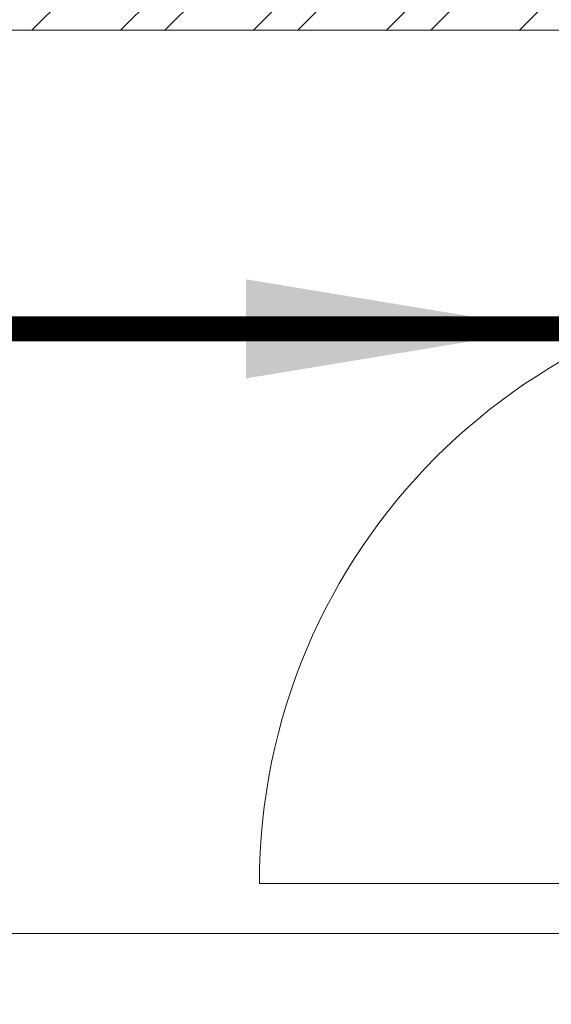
# Model space of a CAD drawing. Header units: inches. Extents: x 119662 to 158499, y 12149 to 20675.
# Tile 52 of 97: x 121984 to 122006, y 19621 to 19660. Entities that reach past the tile are written whole.
import ezdxf

# ---------------------------------------------------------------- set-up
doc = ezdxf.new("R2010")
doc.units = ezdxf.units.IN
doc.header["$MEASUREMENT"] = 0
for name, color, linetype, lineweight in [('00-GRIDTEXT', 1, 'Continuous', 13), ('KIT TEXT.', 5, 'Continuous', 5), ('PD_BRICK WALL_115', 134, 'Continuous', 30), ('PD_FIXTURE', 21, 'Continuous', 25), ('PD_HATCH', 45, 'Continuous', 9), ('PP- 75DIA Soil Waste Sewer pipe', 90, 'Continuous', 9), ('PP-TEXT', 7, 'Continuous', 40)]:
    doc.layers.add(name, color=color, linetype=linetype, lineweight=lineweight)
doc.styles.add('ISO', font='isocp.shx', dxfattribs={"height": 250})
doc.styles.get("Standard").update_dxf_attribs({"font": 'times.ttf', "height": 4})
doc.styles.add('TIMES NEW ROMAN', font='times.ttf', dxfattribs={"height": 4})
doc.dimstyles.new('ISO-10', dxfattribs={"dimtxt": 6, "dimasz": 0.5, "dimexe": 1.25, "dimexo": 0.625, "dimtad": 1, "dimtoh": 1, "dimdec": 1, "dimlunit": 4, "dimtxsty": 'Standard', "dimblk": 'ARCHTICK', "dimcen": 2.5, "dimclrt": 3, "dimadec": 0, "dimazin": 0, "dimtfac": 1, "dimtdec": 1, "dimtmove": 1, "dimatfit": 3, "dimfxl": 1, "dimarcsym": 0})
doc.dimstyles.new('PP-DIM', dxfattribs={"dimtxt": 4, "dimasz": 1, "dimexe": 1, "dimexo": 1, "dimgap": 0.09, "dimtad": 0, "dimdec": 1, "dimzin": 0, "dimdsep": 46, "dimlunit": 4, "dimtxsty": 'TIMES NEW ROMAN', "dimblk": 'ARCHTICK', "dimcen": 0.09, "dimdle": 1, "dimclrd": 256, "dimclre": 256, "dimclrt": 256, "dimadec": 0, "dimazin": 0, "dimtfac": 1, "dimtdec": 4, "dimtofl": 0, "dimtmove": 1, "dimatfit": 3, "dimfxl": 1, "dimtolj": 1, "dimtzin": 0, "dimlwd": -1, "dimlwe": -1, "dimarcsym": 0})

# ---------------------------------------------------------------- blocks, each defined once
blk = doc.blocks.new('A$C6E471120')
at = {"layer": 'KIT TEXT.', "color": 251, "insert": (-5067.772105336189, -328.0922235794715, 488.6049877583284), "char_height": 60.17529562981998, "width": 1050.283938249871, "attachment_point": 7, "style": 'ISO'}
blk.add_mtext('\\pi300.49;{\\Fromans|c0;\\W0.8;WORK TABLE}', dxfattribs=at)
blk = doc.blocks.new('FIRST FLOOR')
at = {"layer": 'PD_HATCH', "lineweight": 5}
h = blk.add_hatch(dxfattribs=at)
h.set_pattern_fill('ANSI32', color=251, scale=10)
h.set_pattern_definition([(45, (138679.5072074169, 18754.50410332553), (-2.651650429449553, 2.651650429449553), []), (45, (138681.2749743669, 18754.50410332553), (-2.651650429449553, 2.651650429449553), [])])
h.paths.add_polyline_path([(138682.6576681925, 18797.25361296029), (138673.6576681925, 18797.25361296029), (138673.6576681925, 18715.75361295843), (138682.6576681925, 18715.75361295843)])
h.paths.add_polyline_path([(139044.1576681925, 18649.7536129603), (138874.6576681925, 18649.7536129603), (138874.6576681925, 18640.7536129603), (139044.1576681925, 18640.7536129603)])
h.paths.add_polyline_path([(139228.6576681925, 18649.7536129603), (139059.1576681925, 18649.7536129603), (139059.1576681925, 18640.75361296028), (139228.6576681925, 18640.75361296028)])
h.paths.add_polyline_path([(138682.6576681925, 19513.75361296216), (138673.6576681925, 19513.75361296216), (138673.6576681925, 19432.25361296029), (138682.6576681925, 19432.25361296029)])
h.paths.add_polyline_path([(138682.6576681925, 19417.25361296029), (138673.6576681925, 19417.25361296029), (138673.6576681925, 19277.2536129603), (138682.6576681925, 19277.2536129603)])
h.paths.add_polyline_path([(138682.6576681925, 19262.2536129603), (138673.6576681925, 19262.2536129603), (138673.6576681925, 19122.2536129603), (138682.6576681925, 19122.2536129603)])
h.paths.add_polyline_path([(138682.6576681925, 19107.2536129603), (138673.6576681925, 19107.2536129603), (138673.6576681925, 18967.2536129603), (138682.6576681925, 18967.2536129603)])
h.paths.add_polyline_path([(138682.6576681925, 18952.2536129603), (138673.6576681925, 18952.2536129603), (138673.6576681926, 18812.25361296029), (138682.6576681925, 18812.25361296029)])
h.paths.add_polyline_path([(139774.6576681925, 19588.7536129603), (139608.1576681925, 19588.7536129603), (139608.1576681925, 19579.7536129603), (139774.6576681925, 19579.7536129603)])
h.paths.add_polyline_path([(139593.1576681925, 19588.7536129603), (139428.1576681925, 19588.7536129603), (139428.1576681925, 19579.7536129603), (139593.1576681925, 19579.7536129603)])
h.paths.add_polyline_path([(139413.1576681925, 19588.7536129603), (139243.6576681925, 19588.7536129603), (139243.6576681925, 19579.75361296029), (139413.1576681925, 19579.7536129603)])
h.paths.add_polyline_path([(139228.6576681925, 19588.7536129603), (139059.1576681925, 19588.7536129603), (139059.1576681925, 19579.75361296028), (139228.6576681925, 19579.75361296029)])
h.paths.add_polyline_path([(138859.6576681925, 19588.7536129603), (138748.6576681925, 19588.7536129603), (138748.6576681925, 19579.75361296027), (138859.6576681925, 19579.75361296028)])
h.paths.add_polyline_path([(138733.6576681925, 19588.7536129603), (138673.6576681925, 19588.7536129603), (138673.6576681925, 19528.75361296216), (138682.6576681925, 19528.75361296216), (138682.6576681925, 19579.75361296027), (138733.6576681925, 19579.75361296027)])
h.paths.add_polyline_path([(138682.6576681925, 18700.75361295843), (138673.6576681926, 18700.75361295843), (138673.6576681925, 18640.7536129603), (138733.6576681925, 18640.7536129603), (138733.6576681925, 18649.7536129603), (138682.6576681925, 18649.7536129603)])
h.paths.add_polyline_path([(138859.6576681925, 18649.7536129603), (138748.6576681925, 18649.7536129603), (138748.6576681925, 18640.7536129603), (138859.6576681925, 18640.7536129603)])
h.paths.add_polyline_path([(139268.4076681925, 18649.75361296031), (139243.6576681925, 18649.75361296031), (139243.6576681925, 18640.7536129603), (139268.4076681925, 18640.7536129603)])
h.paths.add_polyline_path([(139413.1576681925, 18649.7536129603), (139388.4076681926, 18649.75361296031), (139388.4076681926, 18640.7536129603), (139413.1576681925, 18640.7536129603)])
h.paths.add_polyline_path([(139450.6576681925, 18649.7536129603), (139428.1576681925, 18649.7536129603), (139428.1576681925, 18640.75361296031), (139450.6576681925, 18640.75361296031)])
h.paths.add_polyline_path([(139593.1576681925, 18649.75361296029), (139570.6576681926, 18649.7536129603), (139570.6576681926, 18640.75361296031), (139593.1576681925, 18640.75361296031)])
h.paths.add_polyline_path([(139630.6576681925, 18649.75361296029), (139608.1576681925, 18649.75361296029), (139608.1576681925, 18640.75361296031), (139630.6576681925, 18640.7536129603)])
h.paths.add_polyline_path([(139774.6576681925, 18649.7536129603), (139750.6576681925, 18649.75361296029), (139750.6576681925, 18640.7536129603), (139774.6576681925, 18640.7536129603)])
h.paths.add_polyline_path([(139789.6576681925, 18658.75361296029), (139780.6576681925, 18658.75361296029)])
h.paths.add_polyline_path([(139789.6576681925, 18797.25361296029), (139780.6576681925, 18797.25361296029), (139780.6576681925, 18658.75361296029), (139789.6576681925, 18658.75361296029)])
h.paths.add_polyline_path([(139789.6576681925, 18952.2536129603), (139780.6576681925, 18952.2536129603), (139780.6576681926, 18812.2536129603), (139789.6576681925, 18812.25361296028)])
h.paths.add_polyline_path([(139789.6576681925, 19262.25361296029), (139780.6576681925, 19262.25361296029), (139780.6576681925, 18967.2536129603), (139789.6576681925, 18967.25361296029)])
h.paths.add_polyline_path([(139789.6576681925, 19570.7536129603), (139780.6576681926, 19570.7536129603), (139780.6576681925, 19432.25361296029), (139789.6576681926, 19432.25361296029)])
h.paths.add_polyline_path([(139771.6576681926, 19429.25361296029), (139666.6576681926, 19429.25361296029), (139666.6576681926, 19420.25361296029), (139771.6576681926, 19420.25361296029)])
h.paths.add_polyline_path([(139666.6576681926, 19417.25361296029), (139657.6576681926, 19417.25361296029), (139657.6576681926, 19339.25361296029), (139666.6576681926, 19339.25361296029)])
h.paths.add_polyline_path([(139657.6576681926, 19429.25361296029), (139585.6576681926, 19429.25361296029), (139585.6576681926, 19420.25361296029), (139657.6576681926, 19420.25361296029)])
h.paths.add_polyline_path([(139585.6576681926, 19417.25361296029), (139576.6576681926, 19417.25361296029), (139576.6576681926, 19339.25361296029), (139585.6576681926, 19339.25361296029)])
h.paths.add_polyline_path([(139576.6576681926, 19429.25361296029), (139495.6576681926, 19429.25361296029), (139495.6576681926, 19327.25361296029), (139522.6576681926, 19327.2536129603), (139522.6576681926, 19336.25361296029), (139504.6576681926, 19336.25361296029), (139504.6576681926, 19420.25361296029), (139576.6576681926, 19420.25361296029)])
h.paths.add_polyline_path([(139576.6576681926, 19336.25361296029), (139558.6576681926, 19336.25361296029), (139558.6576681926, 19327.2536129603), (139576.6576681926, 19327.2536129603)], flags=17)
h.paths.add_polyline_path([(139603.6576681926, 19336.25361296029), (139585.6576681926, 19336.25361296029), (139585.6576681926, 19327.25361296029), (139603.6576681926, 19327.2536129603)])
h.paths.add_polyline_path([(139657.6576681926, 19336.25361296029), (139639.6576681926, 19336.25361296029), (139639.6576681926, 19327.2536129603), (139657.6576681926, 19327.2536129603)])
h.paths.add_polyline_path([(139666.6576681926, 19327.25361296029), (139657.6576681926, 19327.25361296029), (139657.6576681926, 19264.25361296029), (139666.6576681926, 19264.25361296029)])
h.paths.add_polyline_path([(139789.6576681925, 19278.2536129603), (139780.6576681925, 19278.2536129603), (139780.6576681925, 19277.25361296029), (139789.6576681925, 19277.25361296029)])
h.paths.add_polyline_path([(139789.6576681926, 19417.25361296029), (139780.6576681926, 19417.25361296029), (139780.6576681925, 19398.2536129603), (139789.6576681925, 19398.2536129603)])
h.paths.add_polyline_path([(138911.4076681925, 19579.75361296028), (138911.4076681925, 19588.7536129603), (138874.6576681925, 19588.7536129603), (138874.6576681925, 19579.75361296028)])
h.paths.add_polyline_path([(139007.4076681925, 19588.7536129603), (139007.4076681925, 19579.75361296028), (139044.1576681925, 19579.75361296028), (139044.1576681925, 19588.7536129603)])
at = {"layer": 'PD_BRICK WALL_115', "color": 251, "lineweight": 5}
blk.add_line((139413.1576681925, 19579.7536129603), (139243.6576681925, 19579.75361296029), dxfattribs=at)
at = {"layer": 'PD_FIXTURE', "color": 251, "lineweight": 5, "ltscale": 12}
for p, q in [((139318.6576681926, 19545.75361296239), (139294.6576681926, 19545.75361296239)), ((139318.6576681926, 19543.75361296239), (139258.6576681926, 19543.75361296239))]:
    blk.add_line(p, q, dxfattribs=at)
blk.add_arc((139318.6576681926, 19545.75361296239), 24, 90, 180, dxfattribs=at)
at = {"layer": '00-GRIDTEXT', "color": 8, "xscale": 0.03937007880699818, "yscale": 0.03937007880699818, "zscale": 0.03937007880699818}
blk.add_blockref('A$C6E471120', (139249.657668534, 19579.75418360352), dxfattribs=at)
blk = doc.blocks.new('_ArchTick')
at = {"color": 251, "linetype": 'ByBlock', "const_width": 0.15}
blk.add_lwpolyline([(-0.5, -0.5), (0.5, 0.5)], dxfattribs=at)

msp = doc.modelspace()

# ---------------------------------------------------------------- block references
at = {"color": 8}
msp.add_blockref('FIRST FLOOR', (-17300.78625003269, 79.92778982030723), dxfattribs=at)

# ---------------------------------------------------------------- next in the draw order: linework, layer by layer
at = {"layer": 'PP- 75DIA Soil Waste Sewer pipe', "ltscale": 0.015, "const_width": 0.9999999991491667}
msp.add_lwpolyline([(122131.7549412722, 19654.85977837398), (122131.7549412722, 19647.77981568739), (121904.16571331, 19647.77981568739)], dxfattribs=at)

# ---------------------------------------------------------------- next in the draw order: leaders
at = {"layer": 'PP- 75DIA Soil Waste Sewer pipe', "ltscale": 0.015}
msp.add_leader([(122005.3409305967, 19647.77981568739), (121968.3760104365, 19647.77981568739)], dimstyle='ISO-10', override={"dimasz": 12, "dimgap": 0.625, "dimtad": 0}, dxfattribs=at)
at = {"layer": 'PP-TEXT', "lineweight": 70, "ltscale": 12}
msp.add_leader([(122006.9428325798, 19647.77981568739), (122006.9428325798, 19683.12381661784), (121947.9388769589, 19683.12381661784)], dimstyle='PP-DIM', override={"dimtxt": 8.5, "dimasz": 5, "dimtad": 0, "dimdec": 1, "dimcen": 0, "dimtfac": 12, "dimtdec": 1, "dimfxl": 7, "dimfxlon": 1, "dimlwd": 18, "dimarcsym": 1}, dxfattribs=at)

doc.saveas('drawing.dxf')
